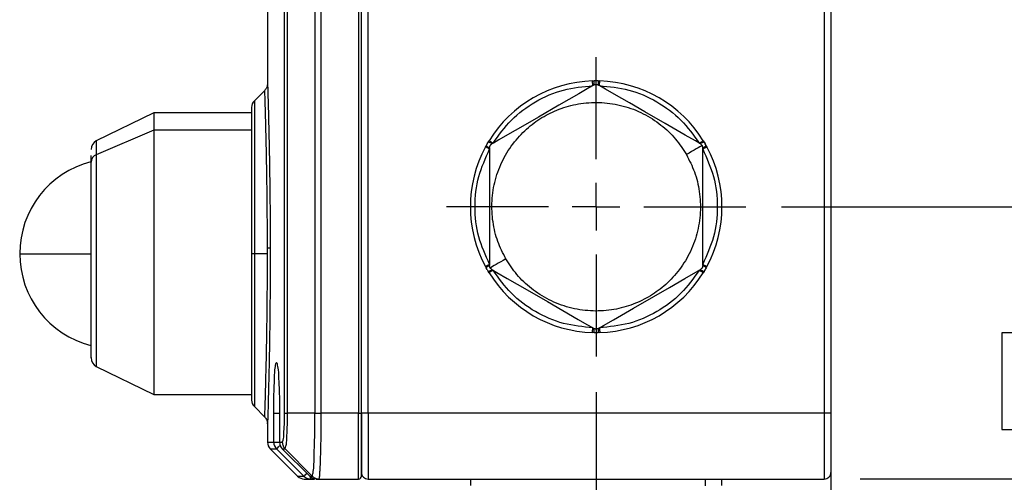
# Model space of a CAD drawing. Header units: millimetres. Extents: x 19 to 819, y 19 to 629.
# Tile 17 of 31: x 492 to 596, y 370 to 420. Entities that reach past the tile are written whole.
import ezdxf

# ---------------------------------------------------------------- set-up
doc = ezdxf.new("R2010")
doc.units = ezdxf.units.MM
doc.header["$LTSCALE"] = 3
doc.linetypes.add('CENTERX2', pattern=[20.32, 12.7, -2.54, 2.54, -2.54])
doc.layers.add('CENTER', color=40, linetype='CENTERX2')
doc.layers.add('DIMENSIONS', color=140, linetype='Continuous', lineweight=25)
doc.styles.add('SLDTEXTSTYLE0', font='TXT', dxfattribs={"width": 0.7})
doc.dimstyles.new('SLDDIMSTYLE2', dxfattribs={"dimtxt": 6.474023, "dimasz": 9.906, "dimexe": 0, "dimexo": 0.0625, "dimgap": 1.618506, "dimtad": 0, "dimtih": 1, "dimtoh": 1, "dimrnd": 1e-09, "dimzin": 4, "dimdsep": 46, "dimtxsty": 'SLDTEXTSTYLE0', "dimsah": 1, "dimcen": 0.09, "dimadec": 0, "dimazin": 1, "dimtfac": 1, "dimtmove": 0, "dimatfit": 0, "dimfxl": 0, "dimfrac": 2, "dimtolj": 1, "dimtzin": 12, "dimarcsym": 0})

# ---------------------------------------------------------------- blocks, each defined once
blk = doc.blocks.new('_D_12')
at = {"layer": 'DIMENSIONS'}
for p, q in [((608.01, 399.7), (608.01, 418.75)), ((572.76, 399.7), (617.54, 399.7)), ((598.39, 386.25), (596.22, 386.25)), ((596.22, 386.25), (596.22, 375.96)), ((617.63, 386.25), (619.8, 386.25)), ((619.8, 386.25), (619.8, 375.96)), ((596.22, 375.96), (598.39, 375.96)), ((619.8, 375.96), (617.63, 375.96)), ((581.12, 370.7), (617.54, 370.7)), ((608.01, 370.7), (608.01, 351.65))]:
    blk.add_line(p, q, dxfattribs=at)
for points in [[(608.01, 399.7), (609.54, 409.6), (606.49, 409.6)], [(608.01, 370.7), (606.49, 360.79), (609.54, 360.79)]]:
    blk.add_solid(points, dxfattribs=at)
at = {"layer": 'DIMENSIONS', "char_height": 6.35, "attachment_point": 1, "style": 'SLDTEXTSTYLE0'}
for s, insert in [('29.0', (598.39, 395.89)), ('1.14', (598.39, 384.15))]:
    blk.add_mtext(s, dxfattribs=dict(at, insert=insert))
blk = doc.blocks.new('_D_13')
at = {"layer": 'DIMENSIONS'}
for p, q in [((553.01, 379.95), (553.01, 325.66)), ((578.01, 373.89), (578.01, 325.66)), ((553.01, 335.19), (533.96, 335.19)), ((578.01, 335.19), (589.62, 335.19)), ((598.39, 335.19), (596.22, 335.19)), ((596.22, 335.19), (596.22, 324.9)), ((617.63, 335.19), (619.8, 335.19)), ((619.8, 335.19), (619.8, 324.9)), ((596.22, 324.9), (598.39, 324.9)), ((619.8, 324.9), (617.63, 324.9))]:
    blk.add_line(p, q, dxfattribs=at)
for points in [[(553.01, 335.19), (543.1, 336.71), (543.1, 333.66)], [(578.01, 335.19), (587.91, 333.66), (587.91, 336.71)]]:
    blk.add_solid(points, dxfattribs=at)
at = {"layer": 'DIMENSIONS', "char_height": 6.35, "attachment_point": 1, "style": 'SLDTEXTSTYLE0'}
for s, insert in [('25.0', (598.39, 344.82)), ('0.98', (598.39, 333.08))]:
    blk.add_mtext(s, dxfattribs=dict(at, insert=insert))
blk = doc.blocks.new('SW_CENTERMARKSYMBOL_4')
at = {"layer": 'CENTER', "color": 0}
for p, q in [((0, 5.08), (0, 15.94)), ((0, 0), (0, 2.54)), ((-5.08, 0), (-15.94, 0)), ((0, 0), (-2.54, 0)), ((0, 0), (0, -2.54)), ((0, 0), (2.54, 0)), ((5.08, 0), (15.94, 0)), ((0, -5.08), (0, -15.94))]:
    blk.add_line(p, q, dxfattribs=at)

msp = doc.modelspace()

# ---------------------------------------------------------------- linework, layer by layer
for p, q in [((519.814, 377.693), (519.814, 473.698)), ((520.132, 377.696), (520.132, 473.696)), ((523.046, 473.696), (523.046, 377.696)), ((523.725, 377.696), (523.725, 473.696)), ((577.307, 473.696), (577.307, 377.696)), ((578.007, 473.696), (578.007, 377.696)), ((518.007, 440.042), (518.007, 412.758)), ((527.707, 438.377), (527.707, 377.696)), ((528.007, 377.696), (528.007, 421.337)), ((528.707, 377.696), (528.707, 420.489)), ((552.628, 413.09), (552.786, 413.094)), ((553.166, 412.696), (553.165, 412.696)), ((553.229, 413.094), (553.387, 413.09)), ((517.701, 412.09), (516.6, 410.989)), ((516.307, 410.282), (516.307, 394.696)), ((516.6, 410.989), (516.6, 394.696)), ((505.907, 409.696), (499.769, 406.702)), ((516.307, 409.696), (505.907, 409.696)), ((505.907, 409.696), (505.907, 407.868)), ((505.907, 407.868), (499.769, 405.239)), ((516.307, 407.868), (505.907, 407.868)), ((505.907, 407.868), (505.907, 379.696)), ((499.769, 406.702), (499.769, 405.239)), ((541.217, 406.064), (541.293, 406.203)), ((541.515, 406.587), (541.597, 406.722)), ((541.657, 405.96), (541.657, 393.432)), ((564.357, 393.432), (564.357, 405.96)), ((564.418, 406.722), (564.5, 406.587)), ((564.5, 406.587), (564.612, 406.396)), ((564.721, 406.203), (564.612, 406.396)), ((564.721, 406.203), (564.797, 406.064)), ((499.207, 404.45), (499.207, 405.142)), ((499.769, 405.239), (499.769, 382.69)), ((491.607, 394.696), (499.207, 394.696)), ((516.307, 394.696), (516.307, 379.11)), ((516.6, 394.696), (516.307, 394.696)), ((517.998, 394.696), (516.6, 394.696)), ((516.6, 394.696), (516.6, 378.403)), ((517.998, 394.696), (517.997, 395.304)), ((541.293, 393.189), (541.217, 393.327)), ((564.797, 393.327), (564.721, 393.189)), ((541.403, 392.996), (541.293, 393.189)), ((541.403, 392.996), (541.515, 392.805)), ((541.597, 392.67), (541.515, 392.805)), ((564.5, 392.805), (564.418, 392.67)), ((552.786, 386.298), (552.628, 386.301)), ((553.387, 386.301), (553.229, 386.298)), ((499.769, 382.69), (505.907, 379.696)), ((505.907, 379.696), (516.307, 379.696)), ((516.6, 378.403), (517.702, 377.301)), ((518.672, 374.61), (518.672, 377.696)), ((518.672, 377.696), (519.286, 377.696)), ((519.28, 377.696), (519.28, 374.61)), ((519.282, 377.696), (519.28, 377.696)), ((519.282, 377.696), (519.282, 374.61)), ((523.046, 377.696), (520.132, 377.696)), ((523.046, 377.696), (523.725, 377.696)), ((527.707, 377.696), (523.725, 377.696)), ((527.707, 370.696), (527.707, 377.696)), ((527.707, 377.696), (528.007, 377.696)), ((528.707, 377.696), (528.007, 377.696)), ((528.007, 377.696), (528.007, 371.396)), ((528.007, 370.996), (528.007, 377.696)), ((577.307, 377.696), (528.707, 377.696)), ((528.707, 377.696), (528.707, 370.696)), ((577.307, 377.696), (577.307, 370.696)), ((578.007, 377.696), (577.307, 377.696)), ((578.007, 377.696), (578.007, 371.396)), ((518.007, 376.582), (518.007, 374.61)), ((518.007, 374.61), (518.672, 374.61)), ((518.672, 374.61), (519.28, 374.61)), ((519.28, 374.61), (519.282, 374.61)), ((519.282, 374.61), (519.578, 374.61)), ((518.3, 373.903), (521.214, 370.989)), ((518.3, 373.903), (518.965, 373.903)), ((521.882, 370.989), (518.965, 373.903)), ((519.573, 373.902), (519.574, 373.903)), ((519.574, 373.903), (519.87, 373.903)), ((519.574, 373.903), (522.495, 370.989)), ((519.87, 373.903), (522.777, 370.989)), ((521.214, 370.989), (521.882, 370.989)), ((521.921, 370.696), (522.588, 370.696)), ((522.495, 370.989), (522.777, 370.989)), ((522.495, 370.989), (522.814, 370.763)), ((522.588, 370.696), (522.588, 370.908)), ((522.588, 370.696), (523.025, 370.696)), ((523.2, 370.696), (522.814, 370.763)), ((523.2, 370.696), (523.484, 370.696)), ((523.484, 370.696), (527.707, 370.696)), ((528.707, 370.696), (577.307, 370.696)), ((539.607, 370.696), (539.607, 369.996)), ((564.612, 370.696), (564.612, 369.979)), ((566.407, 369.996), (566.407, 370.696))]:
    msp.add_line(p, q)
at = {"flags": 128}
for points in [[(552.757, 412.657), (552.222, 412.348), (551.149, 411.729), (549.015, 410.497), (546.853, 409.249), (545.198, 408.293), (543.562, 407.349), (542.641, 406.817), (542.059, 406.481), (541.907, 406.393)], [(552.642, 412.591), (552.639, 412.688), (552.636, 412.782), (552.634, 412.868), (552.632, 412.944), (552.63, 413.006), (552.629, 413.052), (552.628, 413.081), (552.628, 413.09)], [(564.107, 406.393), (563.572, 406.702), (562.499, 407.321), (560.365, 408.554), (558.203, 409.802), (556.548, 410.757), (554.912, 411.702), (553.991, 412.234), (553.409, 412.57), (553.257, 412.657)], [(553.373, 412.591), (553.376, 412.688), (553.378, 412.782), (553.381, 412.868), (553.383, 412.944), (553.385, 413.006), (553.386, 413.052), (553.387, 413.081), (553.387, 413.09)], [(541.657, 405.827), (541.571, 405.873), (541.489, 405.918), (541.413, 405.959), (541.346, 405.995), (541.292, 406.024), (541.251, 406.046), (541.226, 406.06), (541.217, 406.064)], [(542.023, 406.46), (541.94, 406.511), (541.86, 406.56), (541.786, 406.605), (541.722, 406.645), (541.669, 406.678), (541.629, 406.702), (541.605, 406.717), (541.597, 406.722)], [(564.29, 406.21), (564.192, 406.153), (564.053, 406.073), (563.877, 405.971), (563.668, 405.851), (563.432, 405.714), (563.175, 405.566), (562.904, 405.41), (562.625, 405.249)], [(563.992, 406.46), (564.075, 406.511), (564.155, 406.56), (564.228, 406.605), (564.293, 406.645), (564.346, 406.678), (564.385, 406.702), (564.409, 406.717), (564.418, 406.722)], [(564.357, 405.827), (564.443, 405.873), (564.526, 405.918), (564.602, 405.959), (564.668, 405.995), (564.723, 406.024), (564.764, 406.046), (564.789, 406.06), (564.797, 406.064)], [(541.657, 393.565), (541.571, 393.519), (541.489, 393.474), (541.413, 393.433), (541.346, 393.397), (541.292, 393.367), (541.251, 393.345), (541.226, 393.332), (541.217, 393.327)], [(543.389, 394.143), (543.111, 393.982), (542.84, 393.826), (542.583, 393.677), (542.347, 393.541), (542.138, 393.42), (541.962, 393.319), (541.823, 393.238), (541.724, 393.182)], [(564.357, 393.565), (564.443, 393.519), (564.526, 393.474), (564.602, 393.433), (564.668, 393.397), (564.723, 393.367), (564.764, 393.345), (564.789, 393.332), (564.797, 393.327)], [(542.023, 392.932), (541.94, 392.881), (541.86, 392.832), (541.786, 392.786), (541.722, 392.746), (541.669, 392.714), (541.629, 392.69), (541.605, 392.675), (541.597, 392.67)], [(541.907, 392.999), (542.442, 392.69), (543.515, 392.07), (545.65, 390.838), (547.811, 389.59), (549.466, 388.634), (551.102, 387.69), (552.024, 387.158), (552.606, 386.822), (552.757, 386.734)], [(553.257, 386.734), (553.792, 387.043), (554.865, 387.663), (557, 388.895), (559.161, 390.143), (560.816, 391.099), (562.452, 392.043), (563.374, 392.575), (563.955, 392.911), (564.107, 392.999)], [(563.992, 392.932), (564.075, 392.881), (564.155, 392.832), (564.228, 392.786), (564.293, 392.746), (564.346, 392.714), (564.385, 392.69), (564.409, 392.675), (564.418, 392.67)], [(552.628, 386.301), (552.628, 386.311), (552.629, 386.339), (552.63, 386.385), (552.632, 386.448), (552.634, 386.523), (552.636, 386.61), (552.639, 386.704), (552.642, 386.801)], [(553.373, 386.801), (553.376, 386.704), (553.378, 386.61), (553.381, 386.523), (553.383, 386.448), (553.385, 386.385), (553.386, 386.339), (553.387, 386.311), (553.387, 386.301)], [(518.965, 373.903), (518.982, 373.92), (519.025, 373.963), (519.092, 374.03), (519.18, 374.118), (519.286, 374.224), (519.337, 374.276)], [(521.882, 370.989), (521.9, 371.006), (521.942, 371.049), (522.009, 371.116), (522.097, 371.204), (522.181, 371.288)]]:
    msp.add_lwpolyline(points, dxfattribs=at)
for centre, radius, start, end in [((553.007, 399.696), 13.4, 91.6237, 148.3763), ((554.234, 412.781), 1.482, 167.80768, 184.78637), ((551.78, 412.781), 1.482, 355.21363, 12.19232), ((553.007, 399.696), 13.4, 31.6237, 88.3763), ((517.307, 410.282), 1, 135.00054, 179.99974), ((500.207, 405.803), 1, 115.99954, 180.00028), ((553.007, 399.696), 13.4, 151.62368, 208.37632), ((542.288, 407.301), 1.482, 227.80598, 244.78791), ((541.062, 405.176), 1.482, 55.21468, 72.19209), ((564.953, 405.176), 1.482, 107.80788, 124.78557), ((563.726, 407.301), 1.482, 295.21272, 312.19339), ((553.007, 399.696), 13.4, 331.62366, 28.37634), ((500.084, 404.421), 0.877, 111.03075, 178.10031), ((501.707, 394.696), 10.1, 104.36329, 179.99993), ((501.707, 394.696), 10.1, 180.00001, 255.63349), ((518.025, 396.742), 1.438, 268.8992, 280.61168), ((542.289, 392.091), 1.482, 115.21483, 132.19128), ((563.726, 392.091), 1.482, 47.80936, 64.78453), ((541.062, 394.216), 1.482, 287.80757, 304.78741), ((553.007, 399.696), 13.4, 211.62359, 268.3764), ((553.007, 399.696), 13.4, 271.6236, 328.37641), ((564.953, 394.216), 1.482, 235.21235, 252.19245), ((554.234, 386.611), 1.482, 175.21325, 192.19283), ((551.781, 386.611), 1.482, 347.80717, 4.78675), ((500.207, 383.589), 1, 179.99972, 244.00046), ((517.307, 379.11), 1, 180.00026, 224.99946), ((519.007, 374.61), 1, 179.99987, 225.00029), ((519.673, 374.61), 1.001, 179.99427, 224.96066), ((520.28, 374.61), 1, 180.00039, 225.06075), ((520.283, 374.61), 1.001, 179.98932, 224.92411), ((528.707, 371.396), 0.7, 179.99962, 270.00001), ((577.307, 371.396), 0.7, 269.9999, 0.00041), ((521.922, 371.696), 1, 224.9998, 269.99963), ((522.588, 371.694), 0.998, 224.95951, 269.99431), ((527.707, 370.996), 0.3, 270.00137, 359.99819)]:
    msp.add_arc(centre, radius, start, end)
for points, knots in [([(518.007, 412.81), (517.993, 412.677), (517.966, 412.41), (517.796, 412.203), (517.711, 412.1)], [0, 0, 0, 0, 0.5001173, 1, 1, 1, 1]), ([(518.009, 412.758), (518.011, 412.699), (518.022, 412.341), (518.048, 411.466), (518.091, 409.939), (518.143, 407.825), (518.197, 405.2), (518.245, 402.163), (518.28, 398.826), (518.286, 396.515), (518.29, 395.329)], [0, 0, 0, 0, 0.0102931, 0.0616491, 0.150578, 0.2731264, 0.4256388, 0.6023232, 0.7958453, 1, 1, 1, 1]), ([(542.023, 406.46), (542.636, 407.314), (543.881, 409.05), (546.497, 410.971), (549.47, 412.277), (551.595, 412.487), (552.642, 412.591)], [0, 0, 0, 0, 0.24612785, 0.4999999, 0.75387202, 1, 1, 1, 1]), ([(552.757, 412.657), (552.791, 412.674), (552.843, 412.7), (552.917, 412.717), (552.972, 412.724), (553.023, 412.725), (553.079, 412.72), (553.159, 412.705), (553.219, 412.676), (553.257, 412.657)], [0, 0, 0, 0, 0.21511754, 0.32861109, 0.4378998, 0.53195366, 0.6227871, 0.75625927, 1, 1, 1, 1]), ([(553.229, 413.094), (553.155, 413.095), (553.007, 413.097), (552.859, 413.095), (552.786, 413.094)], [0, 0, 0, 0, 0.4999979, 1, 1, 1, 1]), ([(553.373, 412.591), (554.419, 412.487), (556.545, 412.277), (559.517, 410.971), (562.134, 409.05), (563.379, 407.314), (563.992, 406.46)], [0, 0, 0, 0, 0.246128, 0.5000001, 0.7538721, 1, 1, 1, 1]), ([(517.997, 395.304), (517.996, 396.026), (517.992, 397.486), (517.976, 399.686), (517.957, 401.399), (517.939, 402.616), (517.928, 403.341), (517.916, 404.087), (517.901, 404.898), (517.884, 405.705), (517.866, 406.552), (517.844, 407.525), (517.818, 408.583), (517.791, 409.593), (517.769, 410.346), (517.747, 411.071), (517.73, 411.625), (517.718, 412.002), (517.715, 412.076)], [0, 0, 0, 0, 0.1290129, 0.2611443, 0.3934704, 0.435375, 0.478744, 0.5232796, 0.5686417, 0.6238255, 0.6677466, 0.7201766, 0.7977386, 0.8570044, 0.9009331, 0.9324736, 0.986687, 1, 1, 1, 1]), ([(543.389, 394.143), (543.082, 394.748), (542.448, 395.993), (541.949, 398.095), (541.841, 400.33), (542.204, 402.591), (543.02, 404.728), (544.228, 406.616), (545.723, 408.167), (547.423, 409.368), (549.313, 410.239), (551.403, 410.759), (553.643, 410.861), (555.902, 410.499), (558.041, 409.684), (559.923, 408.472), (561.493, 406.989), (562.255, 405.817), (562.625, 405.249)], [0, 0, 0, 0, 0.0582581, 0.1200056, 0.1843204, 0.2499999, 0.3156796, 0.3799943, 0.4417419, 0.5, 0.558258, 0.6200057, 0.6843204, 0.7499999, 0.8156795, 0.8799942, 0.9417419, 1, 1, 1, 1]), ([(541.293, 406.203), (541.329, 406.267), (541.402, 406.396), (541.477, 406.523), (541.515, 406.587)], [0, 0, 0, 0, 0.4999983, 1, 1, 1, 1]), ([(541.657, 405.96), (541.66, 405.998), (541.663, 406.055), (541.685, 406.128), (541.707, 406.179), (541.732, 406.224), (541.764, 406.27), (541.817, 406.332), (541.872, 406.369), (541.907, 406.393)], [0, 0, 0, 0, 0.21511346, 0.32861176, 0.43790057, 0.53194469, 0.62277977, 0.75625353, 1, 1, 1, 1]), ([(564.107, 406.393), (564.139, 406.372), (564.187, 406.34), (564.24, 406.284), (564.27, 406.244), (564.285, 406.219), (564.29, 406.21)], [0, 0, 0, 0, 0.43013288, 0.66332988, 0.87830817, 1, 1, 1, 1]), ([(564.29, 406.21), (564.3, 406.193), (564.319, 406.155), (564.349, 406.072), (564.354, 406.005), (564.357, 405.96)], [0, 0, 0, 0, 0.2258945, 0.4891284, 1, 1, 1, 1]), ([(541.657, 393.565), (541.224, 394.523), (540.343, 396.469), (539.987, 399.696), (540.343, 402.923), (541.224, 404.869), (541.657, 405.827)], [0, 0, 0, 0, 0.2461279, 0.4999997, 0.7538721, 1, 1, 1, 1]), ([(562.625, 405.249), (562.933, 404.644), (563.566, 403.399), (564.066, 401.297), (564.174, 399.061), (563.811, 396.801), (562.994, 394.664), (561.786, 392.775), (560.291, 391.225), (558.591, 390.024), (556.701, 389.152), (554.611, 388.633), (552.372, 388.531), (550.113, 388.892), (547.974, 389.708), (546.091, 390.919), (544.521, 392.403), (543.759, 393.574), (543.389, 394.143)], [0, 0, 0, 0, 0.0582579, 0.1200057, 0.1843204, 0.25, 0.3156796, 0.3799942, 0.441742, 0.5, 0.558258, 0.6200056, 0.6843204, 0.75, 0.8156796, 0.8799944, 0.9417421, 1, 1, 1, 1]), ([(564.357, 405.827), (564.791, 404.869), (565.671, 402.923), (566.027, 399.696), (565.671, 396.469), (564.791, 394.523), (564.357, 393.565)], [0, 0, 0, 0, 0.2461279, 0.5000003, 0.7538721, 1, 1, 1, 1]), ([(499.207, 383.642), (499.207, 383.639), (499.207, 383.497), (499.207, 384.43), (499.207, 384.856), (499.207, 386.217), (499.207, 387.655), (499.207, 389.456), (499.207, 391.428), (499.207, 393.535), (499.207, 395.684), (499.207, 397.796), (499.207, 399.788), (499.207, 401.585), (499.207, 403.117), (499.207, 404.042), (499.207, 404.45)], [0, 0, 0, 0, 0.000381, 0.019967, 0.0592149, 0.1166161, 0.1899647, 0.2764426, 0.3727257, 0.4751141, 0.5796735, 0.6823853, 0.7793028, 0.8667009, 0.9412213, 1, 1, 1, 1]), ([(517.715, 377.314), (517.715, 377.305), (517.713, 377.234), (517.727, 377.679), (517.735, 377.933), (517.754, 378.539), (517.768, 379.012), (517.779, 379.387), (517.791, 379.818), (517.806, 380.388), (517.83, 381.268), (517.857, 382.408), (517.883, 383.616), (517.905, 384.693), (517.923, 385.749), (517.941, 386.867), (517.967, 388.775), (517.992, 391.381), (517.996, 393.596), (517.998, 394.696)], [0, 0, 0, 0, 0.0013053, 0.0108918, 0.0368452, 0.0809916, 0.0991696, 0.1204429, 0.1451293, 0.1735457, 0.2184396, 0.2966845, 0.3697748, 0.4263787, 0.482176, 0.5514496, 0.6188849, 0.8106479, 1, 1, 1, 1]), ([(518.29, 395.329), (518.289, 394.135), (518.287, 391.797), (518.259, 388.387), (518.216, 385.248), (518.162, 382.427), (518.111, 380.23), (518.056, 378.218), (518.039, 377.611), (518.003, 376.435), (518.008, 376.618), (518.009, 376.632)], [0, 0, 0, 0, 0.1906685, 0.3737504, 0.544164, 0.6941419, 0.8183165, 0.9126036, 0.9729481, 0.9978949, 1, 1, 1, 1]), ([(541.724, 393.182), (541.715, 393.199), (541.695, 393.237), (541.666, 393.319), (541.661, 393.387), (541.657, 393.432)], [0, 0, 0, 0, 0.2259144, 0.48911237, 1, 1, 1, 1]), ([(564.357, 393.432), (564.355, 393.394), (564.351, 393.337), (564.329, 393.263), (564.308, 393.212), (564.283, 393.167), (564.251, 393.122), (564.197, 393.06), (564.143, 393.023), (564.107, 392.999)], [0, 0, 0, 0, 0.2151131, 0.3286116, 0.4378995, 0.5319567, 0.6227905, 0.7562628, 1, 1, 1, 1]), ([(541.907, 392.999), (541.876, 393.019), (541.828, 393.052), (541.775, 393.108), (541.745, 393.147), (541.73, 393.172), (541.724, 393.182)], [0, 0, 0, 0, 0.4301256, 0.6633238, 0.8783305, 1, 1, 1, 1]), ([(552.642, 386.801), (551.595, 386.905), (549.47, 387.115), (546.497, 388.42), (543.881, 390.342), (542.636, 392.078), (542.023, 392.932)], [0, 0, 0, 0, 0.246128, 0.5, 0.7538721, 1, 1, 1, 1]), ([(563.992, 392.932), (563.379, 392.078), (562.134, 390.342), (559.517, 388.42), (556.545, 387.115), (554.419, 386.905), (553.373, 386.801)], [0, 0, 0, 0, 0.2461279, 0.5, 0.7538719, 1, 1, 1, 1]), ([(564.721, 393.189), (564.685, 393.124), (564.613, 392.995), (564.537, 392.868), (564.5, 392.805)], [0, 0, 0, 0, 0.5000055, 1, 1, 1, 1]), ([(553.257, 386.734), (553.224, 386.718), (553.172, 386.692), (553.097, 386.674), (553.043, 386.668), (552.991, 386.667), (552.936, 386.671), (552.855, 386.687), (552.796, 386.716), (552.757, 386.734)], [0, 0, 0, 0, 0.215113, 0.3286071, 0.4378982, 0.5319523, 0.6227851, 0.756258, 1, 1, 1, 1]), ([(552.786, 386.298), (552.859, 386.297), (553.007, 386.295), (553.155, 386.297), (553.229, 386.298)], [0, 0, 0, 0, 0.5000021, 1, 1, 1, 1]), ([(518.672, 377.696), (518.672, 378.374), (518.673, 379.627), (518.757, 381.419), (518.757, 382.271), (518.95, 383.315), (519.162, 382.273), (519.174, 381.421), (519.277, 379.629), (519.28, 378.375), (519.282, 377.696)], [0, 0, 0, 0, 0.19093581, 0.35253927, 0.46056765, 0.49980294, 0.53905885, 0.64718869, 0.8089199, 1, 1, 1, 1]), ([(519.578, 374.61), (519.61, 374.685), (519.729, 374.966), (519.739, 375.617), (519.796, 376.36), (519.811, 377.093), (519.813, 377.49), (519.814, 377.693)], [0, 0, 0, 0, 0.0787613, 0.2930771, 0.6161062, 0.8034653, 1, 1, 1, 1]), ([(519.814, 377.693), (519.825, 377.694), (519.857, 377.694), (519.922, 377.695), (520.017, 377.695), (520.091, 377.696), (520.132, 377.696)], [0, 0, 0, 0, 0.0998508, 0.3051208, 0.6086874, 1, 1, 1, 1]), ([(519.87, 373.903), (519.906, 373.999), (520.037, 374.353), (520.049, 375.151), (520.113, 376.064), (520.129, 376.96), (520.131, 377.446), (520.132, 377.696)], [0, 0, 0, 0, 0.0805424, 0.295887, 0.6175655, 0.8037528, 1, 1, 1, 1]), ([(522.777, 370.989), (522.815, 371.158), (522.961, 371.802), (522.954, 373.195), (523.05, 375.256), (523.048, 376.838), (523.047, 377.696)], [0, 0, 0, 0, 0.0773105, 0.2941768, 0.6174502, 1, 1, 1, 1]), ([(523.484, 370.696), (523.501, 370.741), (523.565, 370.911), (523.576, 371.268), (523.626, 371.904), (523.655, 372.816), (523.689, 373.908), (523.711, 375.01), (523.72, 376.255), (523.723, 377.148), (523.725, 377.696)], [0, 0, 0, 0, 0.0205025, 0.0775731, 0.1504224, 0.2944958, 0.4673445, 0.6177999, 0.7657411, 1, 1, 1, 1]), ([(517.711, 377.292), (517.796, 377.188), (517.966, 376.981), (517.993, 376.715), (518.007, 376.582)], [0, 0, 0, 0, 0.4998906, 1, 1, 1, 1]), ([(519.578, 374.61), (519.582, 374.545), (519.589, 374.414), (519.649, 374.225), (519.74, 374.05), (519.827, 373.952), (519.87, 373.903)], [0, 0, 0, 0, 0.2501164, 0.5001767, 0.7501453, 1, 1, 1, 1]), ([(522.777, 370.989), (522.826, 370.945), (522.923, 370.858), (523.099, 370.767), (523.287, 370.707), (523.418, 370.7), (523.484, 370.696)], [0, 0, 0, 0, 0.250059, 0.5000726, 0.750047, 1, 1, 1, 1])]:
    msp.add_open_spline(points, degree=3, knots=knots)

# ---------------------------------------------------------------- block references
at = {"layer": 'CENTER'}
msp.add_blockref('SW_CENTERMARKSYMBOL_4', (553.007, 399.696), dxfattribs=at)

# ---------------------------------------------------------------- dimensions: what is measured, and where the dimension line sits
at = {"layer": 'DIMENSIONS'}
dim = msp.add_linear_dim(base=(608.011, 399.696), p1=(577.307, 370.696), p2=(568.947, 399.696), angle=90, dimstyle='SLDDIMSTYLE2', dxfattribs=at)
dim.commit()
dim.dimension.update_dxf_attribs({"geometry": '_D_12', "text_midpoint": (608.011, 386.254), "dimtype": 160})
dim = msp.add_linear_dim(base=(553.007, 335.186), p1=(578.007, 377.696), p2=(553.007, 383.756), dimstyle='SLDDIMSTYLE2', dxfattribs=at)
dim.commit()
dim.dimension.update_dxf_attribs({"geometry": '_D_13', "text_midpoint": (608.011, 335.186), "dimtype": 160})

doc.saveas('drawing.dxf')
